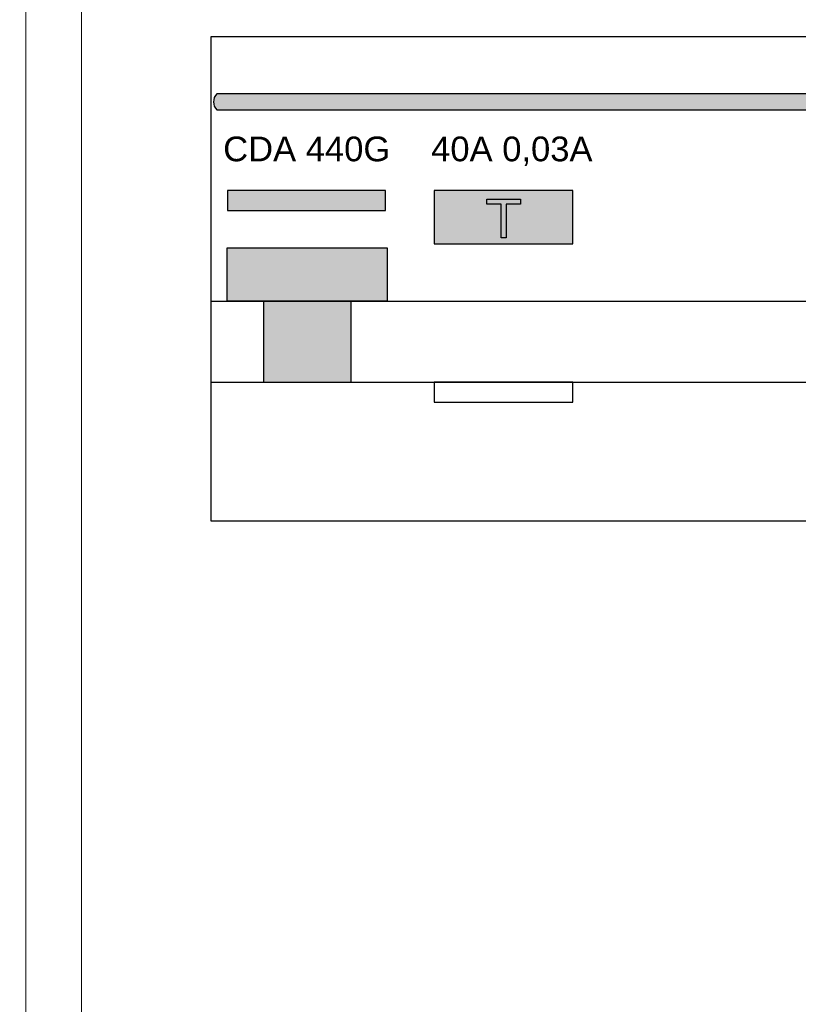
# Model space of a CAD drawing. Header units: millimetres. Extents: x -28773 to 440, y 8099 to 27744.
# Tile 6 of 17: x -26278 to -25554, y 22823 to 23739. Entities that reach past the tile are written whole.
import ezdxf

# ---------------------------------------------------------------- set-up
doc = ezdxf.new("R2010")
doc.units = ezdxf.units.MM
doc.header["$LTSCALE"] = 100
doc.layers.add('EL$6----', color=7, linetype='Continuous')
doc.layers.add('PDF_Geometry', color=7, linetype='Continuous')
doc.styles.add('Arial', font='arial.ttf')

# ---------------------------------------------------------------- blocks, each defined once
blk = doc.blocks.new('*U33')
blk.add_lwpolyline([(172.04, -3980.65), (2332.04, -3980.65), (2332.04, -3530.65), (172.04, -3530.65)], close=True)
at = {"layer": 'PDF_Geometry', "lineweight": 5}
blk.add_lwpolyline([(0, -6009.05), (0, 0), (2500.37, 0), (2500.37, -6009.05), (0, -6009.05)], dxfattribs=at)
blk.add_lwpolyline([(2452.18, -5908.96), (51.9, -5908.96), (51.9, -100.09), (2452.18, -100.09)], close=True, dxfattribs=at)
blk = doc.blocks.new('*U39')
h = blk.add_hatch(color=160)
h.dxf.hatch_style = 1
edge = h.paths.add_edge_path()
edge.add_line((5.5, -68.01), (624.83, -68.01))
edge.add_arc((612.75, -60.46), 14.25, 327.98791, 392.01209)
edge.add_line((624.83, -52.91), (5.5, -52.91))
edge.add_arc((13.28, -60.46), 10.84, 135.83146, 224.16854)
h = blk.add_hatch(color=1)
h.dxf.hatch_style = 1
h.paths.add_polyline_path([(162.33, -142.91), (15.49, -142.91), (15.49, -161.49), (162.33, -161.49)])
h = blk.add_hatch(color=160)
h.dxf.hatch_style = 1
h.paths.add_polyline_path([(336.61, -142.91), (207.71, -142.91), (207.71, -192.51), (336.61, -192.51)])
h = blk.add_hatch(color=256)
h.dxf.hatch_style = 1
h.paths.add_polyline_path([(164.07, -196.24), (15.27, -196.24), (15.27, -245.84), (164.07, -245.84)])
blk.add_hatch(color=256).paths.add_polyline_path([(48.89, -321.05), (130.45, -321.05), (130.45, -245.84), (48.89, -245.84)])
at = {"color": 0}
blk.add_lwpolyline([(0, 0), (0, -450), (720, -450), (720, 0), (0, 0)], dxfattribs=at)
blk.add_lwpolyline([(5.5, -68.01), (624.83, -68.01, 0.28686), (624.83, -52.91), (5.5, -52.91, 0.405738)], format="xyb", close=True)
at = {"flags": 128}
for points in [[(15.49, -161.49), (162.33, -161.49), (162.33, -142.91), (15.49, -142.91), (15.49, -161.49)], [(207.71, -192.51), (336.61, -192.51), (336.61, -142.91), (207.71, -142.91), (207.71, -192.51)], [(15.27, -245.84), (15.27, -196.24), (164.07, -196.24), (164.07, -245.84), (15.27, -245.84)], [(0, -245.84), (720, -245.84)], [(0, -321.05), (720, -321.05)], [(207.71, -339.63), (336.61, -339.63), (336.61, -321.05), (207.71, -321.05), (207.71, -339.63)]]:
    blk.add_lwpolyline(points, dxfattribs=at)
blk.add_lwpolyline([(269.89, -155.63), (256.5, -155.63), (256.5, -151.09), (287.82, -151.09), (287.82, -155.63), (274.43, -155.63), (274.43, -186.95), (269.89, -186.95)], close=True)
at = {"color": 0}
blk.add_lwpolyline([(48.89, -321.05), (130.45, -321.05), (130.45, -245.84), (48.89, -245.84)], close=True, dxfattribs=at)
blk.add_lwpolyline([(48.89, -321.05), (130.45, -321.05), (130.45, -245.84), (48.89, -245.84)], close=True, dxfattribs=at)
at = {"color": 160, "style": 'Arial'}
blk.add_text(':hager', height=20.335, dxfattribs=at).set_placement((629.09, -68.08))
at = {"style": 'Arial'}
blk.add_text('40A 0,03A', height=23, dxfattribs=at).set_placement((204.81, -115.72))
blk.add_attdef('TYPENUMMER', (11.45, -115.72), '', height=23, dxfattribs=at)

msp = doc.modelspace()

# ---------------------------------------------------------------- block references
at = {"layer": 'EL$6----'}
for p in [(-28773.06, 27253.39), (-26272.69, 27253.39)]:
    msp.add_blockref('*U33', p, dxfattribs=at)
msp.add_blockref('*U39', (-26100.65, 23722.74), dxfattribs=at).add_auto_attribs({'TYPENUMMER': 'CDA 440G'})

doc.saveas('drawing.dxf')
